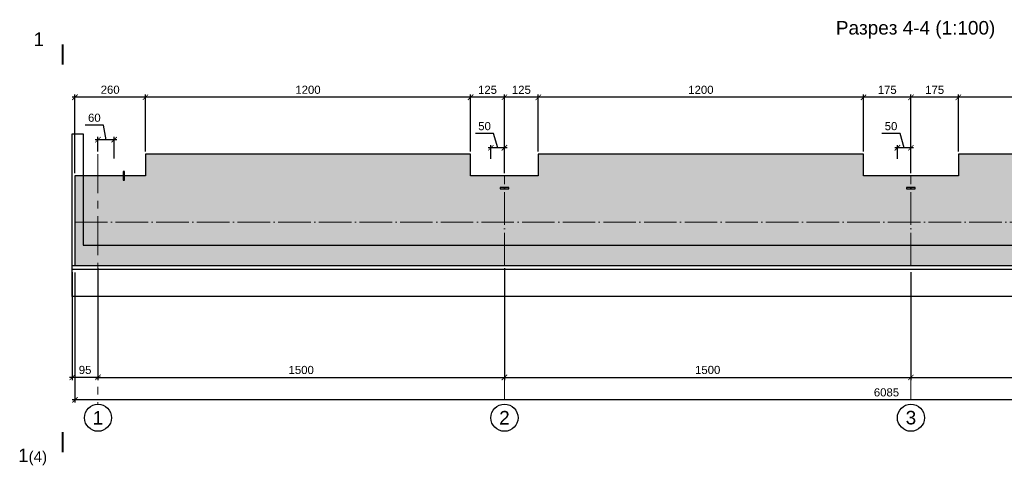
# Model space of a CAD drawing. Header units: millimetres. Extents: x 455957 to 840819, y 462720 to 618741.
# Tile 4 of 17: x 463023 to 499358, y 498613 to 514931. Entities that reach past the tile are written whole.
import ezdxf

# ---------------------------------------------------------------- set-up
doc = ezdxf.new("R2010")
doc.units = ezdxf.units.MM
doc.linetypes.add('ACAD_ISO04W100', pattern=[30, 24, -3, 0, -3])
doc.linetypes.add('осевая', pattern=[50.8, 31.75, -6.35, 6.35, -6.35])
for name, color, linetype, lineweight in [('Бетон', 7, 'Continuous', 50), ('ГТО-2_Размеры', 7, 'Continuous', 15), ('Отдел_Заглавные надписи', 7, 'Continuous', 30), ('Отдел_Разрезы. Сечения. Узлы', 7, 'Continuous', 15)]:
    doc.layers.add(name, color=color, linetype=linetype, lineweight=lineweight)
doc.layers.add('Оси', color=1, linetype='осевая')
doc.layers.add('Штриховка', color=7, linetype='Continuous')
doc.styles.add('arial', font='arial.ttf')
doc.styles.add('аrial', font='arial.ttf')
doc.styles.add('ариал 0.9', font='arial.ttf', dxfattribs={"width": 0.9})
doc.styles.add('Рогун1', font='arial.ttf')
doc.dimstyles.new('100 мм', dxfattribs={"dimscale": 100, "dimtxt": 3.5, "dimasz": 2, "dimexe": 1, "dimexo": 1, "dimgap": 1.2, "dimtad": 1, "dimdec": 0, "dimlfac": 0.1, "dimrnd": 0.0001, "dimtxsty": 'Рогун1', "dimblk": 'ARCHTICK', "dimcen": 2.5, "dimdle": 1, "dimaunit": 1, "dimadec": 1, "dimazin": 0, "dimtfac": 1, "dimtdec": 0, "dimtmove": 1, "dimatfit": 3, "dimldrblk": 'ARCHTICK', "dimfxl": 1, "dimtfill": 1, "dimarcsym": 0})

# ---------------------------------------------------------------- blocks, each defined once
blk = doc.blocks.new('_ArchTick')
at = {"color": 0, "linetype": 'ByBlock', "const_width": 0.15}
blk.add_lwpolyline([(-0.5, -0.5), (0.5, 0.5)], dxfattribs=at)
blk = doc.blocks.new('*D5')
at = {"layer": 'Defpoints', "color": 0, "transparency": 16777216}
for p in [(465912, 505871), (480912, 505871), (480912, 501743)]:
    blk.add_point(p, dxfattribs=at)
at = {"layer": 'ГТО-2_Размеры', "color": 0, "lineweight": -2, "transparency": 16777216}
for p, q in [((465912, 505771), (465912, 501643)), ((480912, 505771), (480912, 501643)), ((465812, 501743), (481012, 501743))]:
    blk.add_line(p, q, dxfattribs=at)
at = {"layer": 'ГТО-2_Размеры', "color": 0, "lineweight": -2, "transparency": 16777216, "xscale": 200, "yscale": 200, "zscale": 200, "rotation": 180}
blk.add_blockref('_ArchTick', (465912, 501743), dxfattribs=at)
at = {"layer": 'ГТО-2_Размеры', "color": 0, "lineweight": -2, "transparency": 16777216, "xscale": 200, "yscale": 200, "zscale": 200}
blk.add_blockref('_ArchTick', (480912, 501743), dxfattribs=at)
at = {"layer": 'ГТО-2_Размеры', "color": 0, "transparency": 16777216, "insert": (473412, 502016), "char_height": 300, "attachment_point": 5, "style": 'Рогун1'}
blk.add_mtext('1500', dxfattribs=at)
blk = doc.blocks.new('*D6')
at = {"layer": 'Defpoints', "color": 0, "transparency": 16777216}
for p in [(480912, 505721), (495912, 502915), (495912, 501743)]:
    blk.add_point(p, dxfattribs=at)
at = {"layer": 'ГТО-2_Размеры', "color": 0, "lineweight": -2, "transparency": 16777216}
for p, q in [((480912, 505621), (480912, 501643)), ((495912, 502815), (495912, 501643)), ((480812, 501743), (496012, 501743))]:
    blk.add_line(p, q, dxfattribs=at)
at = {"layer": 'ГТО-2_Размеры', "color": 0, "lineweight": -2, "transparency": 16777216, "xscale": 200, "yscale": 200, "zscale": 200, "rotation": 180}
blk.add_blockref('_ArchTick', (480912, 501743), dxfattribs=at)
at = {"layer": 'ГТО-2_Размеры', "color": 0, "lineweight": -2, "transparency": 16777216, "xscale": 200, "yscale": 200, "zscale": 200}
blk.add_blockref('_ArchTick', (495912, 501743), dxfattribs=at)
at = {"layer": 'ГТО-2_Размеры', "color": 0, "transparency": 16777216, "insert": (488412, 502016), "char_height": 300, "attachment_point": 5, "style": 'Рогун1'}
blk.add_mtext('1500', dxfattribs=at)
blk = doc.blocks.new('*D3')
at = {"layer": 'Defpoints', "color": 0, "transparency": 16777216}
for p in [(495912, 505721), (510912, 505721), (510912, 501743)]:
    blk.add_point(p, dxfattribs=at)
at = {"layer": 'ГТО-2_Размеры', "color": 0, "lineweight": -2, "transparency": 16777216}
for p, q in [((495912, 505621), (495912, 501643)), ((510912, 505621), (510912, 501643)), ((495812, 501743), (511012, 501743))]:
    blk.add_line(p, q, dxfattribs=at)
at = {"layer": 'ГТО-2_Размеры', "color": 0, "lineweight": -2, "transparency": 16777216, "xscale": 200, "yscale": 200, "zscale": 200, "rotation": 180}
blk.add_blockref('_ArchTick', (495912, 501743), dxfattribs=at)
at = {"layer": 'ГТО-2_Размеры', "color": 0, "lineweight": -2, "transparency": 16777216, "xscale": 200, "yscale": 200, "zscale": 200}
blk.add_blockref('_ArchTick', (510912, 501743), dxfattribs=at)
at = {"layer": 'ГТО-2_Размеры', "color": 0, "transparency": 16777216, "insert": (503412, 502016), "char_height": 300, "attachment_point": 5, "style": 'Рогун1'}
blk.add_mtext('1500', dxfattribs=at)
blk = doc.blocks.new('*D4')
at = {"layer": 'Defpoints', "color": 0, "transparency": 16777216}
for p in [(465062, 505716), (525912, 504621), (465062, 500916)]:
    blk.add_point(p, dxfattribs=at)
at = {"layer": 'ГТО-2_Размеры', "color": 0, "lineweight": -2, "transparency": 16777216}
for p, q in [((465062, 505616), (465062, 500816)), ((525912, 504521), (525912, 500816)), ((526012, 500916), (464962, 500916))]:
    blk.add_line(p, q, dxfattribs=at)
at = {"layer": 'ГТО-2_Размеры', "color": 0, "lineweight": -2, "transparency": 16777216, "xscale": 200, "yscale": 200, "zscale": 200, "rotation": 180}
blk.add_blockref('_ArchTick', (465062, 500916), dxfattribs=at)
at = {"layer": 'ГТО-2_Размеры', "color": 0, "lineweight": -2, "transparency": 16777216, "xscale": 200, "yscale": 200, "zscale": 200}
blk.add_blockref('_ArchTick', (525912, 500916), dxfattribs=at)
at = {"layer": 'ГТО-2_Размеры', "color": 0, "transparency": 16777216, "insert": (495009, 501189), "char_height": 300, "attachment_point": 5, "style": 'Рогун1'}
blk.add_mtext('6085', dxfattribs=at)
blk = doc.blocks.new('*D10')
at = {"layer": 'Defpoints', "color": 0, "transparency": 16777216}
for p in [(497662, 512069), (497662, 509971), (509662, 509971)]:
    blk.add_point(p, dxfattribs=at)
at = {"layer": 'ГТО-2_Размеры', "color": 0, "lineweight": -2, "transparency": 16777216}
for p, q in [((509762, 512069), (497562, 512069)), ((497662, 510071), (497662, 512169)), ((509662, 510071), (509662, 512169))]:
    blk.add_line(p, q, dxfattribs=at)
at = {"layer": 'ГТО-2_Размеры', "color": 0, "lineweight": -2, "transparency": 16777216, "xscale": 200, "yscale": 200, "zscale": 200, "rotation": 180}
blk.add_blockref('_ArchTick', (497662, 512069), dxfattribs=at)
at = {"layer": 'ГТО-2_Размеры', "color": 0, "lineweight": -2, "transparency": 16777216, "xscale": 200, "yscale": 200, "zscale": 200}
blk.add_blockref('_ArchTick', (509662, 512069), dxfattribs=at)
at = {"layer": 'ГТО-2_Размеры', "color": 0, "transparency": 16777216, "insert": (503662, 512343), "char_height": 300, "attachment_point": 5, "style": 'Рогун1'}
blk.add_mtext('1200', dxfattribs=at)
blk = doc.blocks.new('*D11')
at = {"layer": 'Defpoints', "color": 0, "transparency": 16777216}
for p in [(494162, 512069), (494162, 509971), (495912, 509171)]:
    blk.add_point(p, dxfattribs=at)
at = {"layer": 'ГТО-2_Размеры', "color": 0, "lineweight": -2, "transparency": 16777216}
for p, q in [((496012, 512069), (494062, 512069)), ((494162, 510071), (494162, 512169)), ((495912, 509271), (495912, 512169))]:
    blk.add_line(p, q, dxfattribs=at)
at = {"layer": 'ГТО-2_Размеры', "color": 0, "lineweight": -2, "transparency": 16777216, "xscale": 200, "yscale": 200, "zscale": 200, "rotation": 180}
blk.add_blockref('_ArchTick', (494162, 512069), dxfattribs=at)
at = {"layer": 'ГТО-2_Размеры', "color": 0, "lineweight": -2, "transparency": 16777216, "xscale": 200, "yscale": 200, "zscale": 200}
blk.add_blockref('_ArchTick', (495912, 512069), dxfattribs=at)
at = {"layer": 'ГТО-2_Размеры', "color": 0, "transparency": 16777216, "insert": (495037, 512343), "char_height": 300, "attachment_point": 5, "style": 'Рогун1'}
blk.add_mtext('175', dxfattribs=at)
blk = doc.blocks.new('*D12')
at = {"layer": 'Defpoints', "color": 0, "transparency": 16777216}
for p in [(482162, 512071), (482162, 509971), (494162, 509971)]:
    blk.add_point(p, dxfattribs=at)
at = {"layer": 'ГТО-2_Размеры', "color": 0, "lineweight": -2, "transparency": 16777216}
for p, q in [((494262, 512071), (482062, 512071)), ((482162, 510071), (482162, 512171)), ((494162, 510071), (494162, 512171))]:
    blk.add_line(p, q, dxfattribs=at)
at = {"layer": 'ГТО-2_Размеры', "color": 0, "lineweight": -2, "transparency": 16777216, "xscale": 200, "yscale": 200, "zscale": 200, "rotation": 180}
blk.add_blockref('_ArchTick', (482162, 512071), dxfattribs=at)
at = {"layer": 'ГТО-2_Размеры', "color": 0, "lineweight": -2, "transparency": 16777216, "xscale": 200, "yscale": 200, "zscale": 200}
blk.add_blockref('_ArchTick', (494162, 512071), dxfattribs=at)
at = {"layer": 'ГТО-2_Размеры', "color": 0, "transparency": 16777216, "insert": (488162, 512344), "char_height": 300, "attachment_point": 5, "style": 'Рогун1'}
blk.add_mtext('1200', dxfattribs=at)
blk = doc.blocks.new('*D13')
at = {"layer": 'Defpoints', "color": 0, "transparency": 16777216}
for p in [(479662, 512072), (479662, 509971), (480912, 509171)]:
    blk.add_point(p, dxfattribs=at)
at = {"layer": 'ГТО-2_Размеры', "color": 0, "lineweight": -2, "transparency": 16777216}
for p, q in [((481012, 512072), (479562, 512072)), ((479662, 510071), (479662, 512172)), ((480912, 509271), (480912, 512172))]:
    blk.add_line(p, q, dxfattribs=at)
at = {"layer": 'ГТО-2_Размеры', "color": 0, "lineweight": -2, "transparency": 16777216, "xscale": 200, "yscale": 200, "zscale": 200, "rotation": 180}
blk.add_blockref('_ArchTick', (479662, 512072), dxfattribs=at)
at = {"layer": 'ГТО-2_Размеры', "color": 0, "lineweight": -2, "transparency": 16777216, "xscale": 200, "yscale": 200, "zscale": 200}
blk.add_blockref('_ArchTick', (480912, 512072), dxfattribs=at)
at = {"layer": 'ГТО-2_Размеры', "color": 0, "transparency": 16777216, "insert": (480287, 512345), "char_height": 300, "attachment_point": 5, "style": 'Рогун1'}
blk.add_mtext('125', dxfattribs=at)
blk = doc.blocks.new('*D14')
at = {"layer": 'Defpoints', "color": 0, "transparency": 16777216}
for p in [(467662, 512073), (467662, 509971), (479662, 509971)]:
    blk.add_point(p, dxfattribs=at)
at = {"layer": 'ГТО-2_Размеры', "color": 0, "lineweight": -2, "transparency": 16777216}
for p, q in [((479762, 512073), (467562, 512073)), ((467662, 510071), (467662, 512173)), ((479662, 510071), (479662, 512173))]:
    blk.add_line(p, q, dxfattribs=at)
at = {"layer": 'ГТО-2_Размеры', "color": 0, "lineweight": -2, "transparency": 16777216, "xscale": 200, "yscale": 200, "zscale": 200, "rotation": 180}
blk.add_blockref('_ArchTick', (467662, 512073), dxfattribs=at)
at = {"layer": 'ГТО-2_Размеры', "color": 0, "lineweight": -2, "transparency": 16777216, "xscale": 200, "yscale": 200, "zscale": 200}
blk.add_blockref('_ArchTick', (479662, 512073), dxfattribs=at)
at = {"layer": 'ГТО-2_Размеры', "color": 0, "transparency": 16777216, "insert": (473662, 512346), "char_height": 300, "attachment_point": 5, "style": 'Рогун1'}
blk.add_mtext('1200', dxfattribs=at)
blk = doc.blocks.new('*D15')
at = {"layer": 'Defpoints', "color": 0, "transparency": 16777216}
for p in [(465062, 512074), (467662, 509971), (465062, 509171)]:
    blk.add_point(p, dxfattribs=at)
at = {"layer": 'ГТО-2_Размеры', "color": 0, "lineweight": -2, "transparency": 16777216}
for p, q in [((467762, 512074), (464962, 512074)), ((465062, 509271), (465062, 512174)), ((467662, 510071), (467662, 512174))]:
    blk.add_line(p, q, dxfattribs=at)
at = {"layer": 'ГТО-2_Размеры', "color": 0, "lineweight": -2, "transparency": 16777216, "xscale": 200, "yscale": 200, "zscale": 200, "rotation": 180}
blk.add_blockref('_ArchTick', (465062, 512074), dxfattribs=at)
at = {"layer": 'ГТО-2_Размеры', "color": 0, "lineweight": -2, "transparency": 16777216, "xscale": 200, "yscale": 200, "zscale": 200}
blk.add_blockref('_ArchTick', (467662, 512074), dxfattribs=at)
at = {"layer": 'ГТО-2_Размеры', "color": 0, "transparency": 16777216, "insert": (466362, 512348), "char_height": 300, "attachment_point": 5, "style": 'Рогун1'}
blk.add_mtext('260', dxfattribs=at)
blk = doc.blocks.new('*D16')
at = {"layer": 'Defpoints', "color": 0, "transparency": 16777216}
for p in [(464962, 505721), (465912, 505716), (464962, 501743)]:
    blk.add_point(p, dxfattribs=at)
at = {"layer": 'ГТО-2_Размеры', "color": 0, "lineweight": -2, "transparency": 16777216}
for p, q in [((464962, 505621), (464962, 501643)), ((465912, 505616), (465912, 501643)), ((466012, 501743), (464862, 501743))]:
    blk.add_line(p, q, dxfattribs=at)
at = {"layer": 'ГТО-2_Размеры', "color": 0, "lineweight": -2, "transparency": 16777216, "xscale": 200, "yscale": 200, "zscale": 200, "rotation": 180}
blk.add_blockref('_ArchTick', (464962, 501743), dxfattribs=at)
at = {"layer": 'ГТО-2_Размеры', "color": 0, "lineweight": -2, "transparency": 16777216, "xscale": 200, "yscale": 200, "zscale": 200}
blk.add_blockref('_ArchTick', (465912, 501743), dxfattribs=at)
at = {"layer": 'ГТО-2_Размеры', "color": 0, "transparency": 16777216, "insert": (465437, 502016), "char_height": 300, "attachment_point": 5, "style": 'Рогун1'}
blk.add_mtext('95', dxfattribs=at)
blk = doc.blocks.new('*D22')
at = {"layer": 'Defpoints', "color": 0, "transparency": 16777216}
for p in [(480912, 512071), (480912, 509971), (482162, 509971)]:
    blk.add_point(p, dxfattribs=at)
at = {"layer": 'ГТО-2_Размеры', "color": 0, "lineweight": -2, "transparency": 16777216}
for p, q in [((482262, 512071), (480812, 512071)), ((480912, 510071), (480912, 512171)), ((482162, 510071), (482162, 512171))]:
    blk.add_line(p, q, dxfattribs=at)
at = {"layer": 'ГТО-2_Размеры', "color": 0, "lineweight": -2, "transparency": 16777216, "xscale": 200, "yscale": 200, "zscale": 200, "rotation": 180}
blk.add_blockref('_ArchTick', (480912, 512071), dxfattribs=at)
at = {"layer": 'ГТО-2_Размеры', "color": 0, "lineweight": -2, "transparency": 16777216, "xscale": 200, "yscale": 200, "zscale": 200}
blk.add_blockref('_ArchTick', (482162, 512071), dxfattribs=at)
at = {"layer": 'ГТО-2_Размеры', "color": 0, "transparency": 16777216, "insert": (481537, 512344), "char_height": 300, "attachment_point": 5, "style": 'Рогун1'}
blk.add_mtext('125', dxfattribs=at)
blk = doc.blocks.new('*D23')
at = {"layer": 'Defpoints', "color": 0, "transparency": 16777216}
for p in [(495912, 512069), (495912, 509971), (497662, 509971)]:
    blk.add_point(p, dxfattribs=at)
at = {"layer": 'ГТО-2_Размеры', "color": 0, "lineweight": -2, "transparency": 16777216}
for p, q in [((497762, 512069), (495812, 512069)), ((495912, 510071), (495912, 512169)), ((497662, 510071), (497662, 512169))]:
    blk.add_line(p, q, dxfattribs=at)
at = {"layer": 'ГТО-2_Размеры', "color": 0, "lineweight": -2, "transparency": 16777216, "xscale": 200, "yscale": 200, "zscale": 200, "rotation": 180}
blk.add_blockref('_ArchTick', (495912, 512069), dxfattribs=at)
at = {"layer": 'ГТО-2_Размеры', "color": 0, "lineweight": -2, "transparency": 16777216, "xscale": 200, "yscale": 200, "zscale": 200}
blk.add_blockref('_ArchTick', (497662, 512069), dxfattribs=at)
at = {"layer": 'ГТО-2_Размеры', "color": 0, "transparency": 16777216, "insert": (496787, 512343), "char_height": 300, "attachment_point": 5, "style": 'Рогун1'}
blk.add_mtext('175', dxfattribs=at)
blk = doc.blocks.new('*D39')
at = {"layer": 'Defpoints', "color": 0, "transparency": 16777216}
for p in [(465912, 510508), (465912, 509968), (466512, 509711)]:
    blk.add_point(p, dxfattribs=at)
at = {"layer": 'ГТО-2_Размеры', "color": 0, "lineweight": -2, "transparency": 16777216}
for p, q in [((466113, 511042), (465442, 511042)), ((466212, 510508), (466113, 511042)), ((466612, 510508), (465812, 510508)), ((465912, 510068), (465912, 510608)), ((466512, 509811), (466512, 510608))]:
    blk.add_line(p, q, dxfattribs=at)
at = {"layer": 'ГТО-2_Размеры', "color": 0, "lineweight": -2, "transparency": 16777216, "xscale": 200, "yscale": 200, "zscale": 200, "rotation": 180}
blk.add_blockref('_ArchTick', (465912, 510508), dxfattribs=at)
at = {"layer": 'ГТО-2_Размеры', "color": 0, "lineweight": -2, "transparency": 16777216, "xscale": 200, "yscale": 200, "zscale": 200}
blk.add_blockref('_ArchTick', (466512, 510508), dxfattribs=at)
at = {"layer": 'ГТО-2_Размеры', "color": 0, "transparency": 16777216, "insert": (465778, 511315), "char_height": 300, "attachment_point": 5, "style": 'Рогун1'}
blk.add_mtext('60', dxfattribs=at)
blk = doc.blocks.new('*D40')
at = {"layer": 'Defpoints', "color": 0, "transparency": 16777216}
for p in [(480412, 510211), (480412, 509707), (480912, 509711)]:
    blk.add_point(p, dxfattribs=at)
at = {"layer": 'ГТО-2_Размеры', "color": 0, "lineweight": -2, "transparency": 16777216}
for p, q in [((480513, 510732), (479844, 510732)), ((480662, 510211), (480513, 510732)), ((481012, 510211), (480312, 510211)), ((480412, 509807), (480412, 510311)), ((480912, 509811), (480912, 510311))]:
    blk.add_line(p, q, dxfattribs=at)
at = {"layer": 'ГТО-2_Размеры', "color": 0, "lineweight": -2, "transparency": 16777216, "xscale": 200, "yscale": 200, "zscale": 200, "rotation": 180}
blk.add_blockref('_ArchTick', (480412, 510211), dxfattribs=at)
at = {"layer": 'ГТО-2_Размеры', "color": 0, "lineweight": -2, "transparency": 16777216, "xscale": 200, "yscale": 200, "zscale": 200}
blk.add_blockref('_ArchTick', (480912, 510211), dxfattribs=at)
at = {"layer": 'ГТО-2_Размеры', "color": 0, "transparency": 16777216, "insert": (480178, 511005), "char_height": 300, "attachment_point": 5, "style": 'Рогун1'}
blk.add_mtext('50', dxfattribs=at)
blk = doc.blocks.new('*D104')
at = {"layer": 'Defpoints', "color": 0, "transparency": 16777216}
for p in [(495412, 510211), (495412, 509707), (495912, 509711)]:
    blk.add_point(p, dxfattribs=at)
at = {"layer": 'ГТО-2_Размеры', "color": 0, "lineweight": -2, "transparency": 16777216}
for p, q in [((495513, 510732), (494844, 510732)), ((495662, 510211), (495513, 510732)), ((496012, 510211), (495312, 510211)), ((495412, 509807), (495412, 510311)), ((495912, 509811), (495912, 510311))]:
    blk.add_line(p, q, dxfattribs=at)
at = {"layer": 'ГТО-2_Размеры', "color": 0, "lineweight": -2, "transparency": 16777216, "xscale": 200, "yscale": 200, "zscale": 200, "rotation": 180}
blk.add_blockref('_ArchTick', (495412, 510211), dxfattribs=at)
at = {"layer": 'ГТО-2_Размеры', "color": 0, "lineweight": -2, "transparency": 16777216, "xscale": 200, "yscale": 200, "zscale": 200}
blk.add_blockref('_ArchTick', (495912, 510211), dxfattribs=at)
at = {"layer": 'ГТО-2_Размеры', "color": 0, "transparency": 16777216, "insert": (495178, 511005), "char_height": 300, "attachment_point": 5, "style": 'Рогун1'}
blk.add_mtext('50', dxfattribs=at)

msp = doc.modelspace()

# ---------------------------------------------------------------- hatches: boundary and pattern name
at = {"layer": 'Штриховка', "lineweight": 13}
h = msp.add_hatch(dxfattribs=at)
h.set_pattern_fill('AR-CONC', color=256, scale=10)
h.set_pattern_definition([(50, (118187.9, -7956.8), (1821.8467, -159.391), [190.5, -2095.5]), (355, (118187.9, -7956.8), (-352.434, 1910.5685), [152.4, -1676.406]), (100.45144, (118339.7, -7970), (1469.4125, 1751.1775), [161.9, -1780.9024]), (46.1842, (118187.9, -7448.8), (2710.7904, -420.423), [285.75, -3143.25]), (96.63556, (118413.8, -7483.8), (2374.041, 2474.261), [242.85, -2671.356]), (351.18415, (118188, -7448.8), (2374.041, 2474.261), [228.6, -2514.597]), (21, (118441.9, -7575.8), (1516.144, -1022.652), [190.5, -2095.5]), (326, (118441.9, -7575.8), (618.0203, 1841.8797), [152.4, -1676.4]), (71.45144, (118568.2, -7661), (2134.164, 819.2277), [161.9, -1780.8994]), (37.5, (118187.9, -7956.8), (30.88603, 845.5504), [0, -1656.08, 0, -1701.8, 0, -1682.75]), (7.5, (118187.9, -7956.8), (668.1966, 1001.8057), [0, -970.28, 0, -1617.98, 0, -641.35]), (327.5, (117621.46, -7956.8), (1355.90595, -57.28744), [0, -635, 0, -1981.2, 0, -2628.9]), (317.5, (117367.5, -7956.8), (1481.2918, 254.265), [0, -825.5, 0, -1315.72, 0, -1866.9])])
h.paths.add_polyline_path([(467661.9873703, 509171.3392228), (465061.9873703, 509171.3392228), (465061.9873703, 505871.3392228), (524911.9873703, 505871.3392228), (525611.9873703, 505871.340078), (525611.9873703, 509171.340078), (524161.9873705, 509171.3392228), (524161.9873705, 509971.3392228), (512161.9873704, 509971.3392228), (512161.9873704, 509171.3392228), (509661.9873704, 509171.3392228), (509661.9873704, 509971.3392228), (497661.9873701, 509971.3392228), (497661.9873701, 509171.3392228), (494161.9873705, 509171.3392228), (494161.9873705, 509971.3392228), (482161.9873704, 509971.3392228), (482161.9873704, 509171.3392228), (479661.9873704, 509171.3392228), (479661.9873704, 509971.3392228), (467661.9873703, 509971.3392228)])

# ---------------------------------------------------------------- linework, layer by layer
at = {"color": 6, "lineweight": 25}
for points in [[(466888.1064972, 509011.3394778), (466888.1064972, 509331.3394778), (466835.8682434, 509331.3394778), (466835.8682434, 509011.3394778)], [(481071.9872528, 508747.4515499), (480751.9873479, 508747.4516499), (480751.9873479, 508695.2133961), (481071.9872528, 508695.2132961)], [(496071.9874752, 508747.451756), (495751.9874752, 508747.451756), (495751.9874752, 508695.2135022), (496071.9874752, 508695.2135022)]]:
    msp.add_lwpolyline(points, close=True, dxfattribs=at)
at = {"color": 4, "linetype": 'ACAD_ISO04W100', "lineweight": 15, "ltscale": 50}
for points in [[(480911.9873703, 505871.3396702), (480911.9873704, 509171.3392228)], [(495911.9873703, 505871.3396702), (495911.9873704, 509171.3392228)], [(465061.9873703, 507471.3392228), (525661.9873703, 507471.3392228)]]:
    msp.add_lwpolyline(points, dxfattribs=at)
at = {"color": 3, "lineweight": 25}
msp.add_lwpolyline([(526352.9525671, 505872.6945339), (527661.9873701, 505872.6945339), (527697.2222727, 505721.2532156), (527197.3975667, 505471.3408627), (524626.5771739, 505471.3408627), (524126.752468, 505721.2532156), (464961.9873703, 505721.2532156), (464961.9873703, 505871.3392228), (465061.9873703, 505871.3392228)], dxfattribs=at)
for centre in [(465911.9873703, 500255.559852), (480911.9873703, 500255.559852), (495911.9873703, 500255.559852)]:
    msp.add_circle(centre, 500)
at = {"layer": 'Бетон', "color": 1, "lineweight": 25, "ltscale": 10}
msp.add_lwpolyline([(526161.9873703, 506621.3392228), (527913.288837, 506621.3392228), (527913.288837, 504721.3392228), (464961.9873703, 504721.3392228), (464961.9873703, 510721.3392228), (465361.9873703, 510721.3392228), (465361.9873703, 506621.3392228), (525661.9873703, 506621.3392228)], dxfattribs=at)
at = {"layer": 'Бетон', "color": 2, "lineweight": 25, "ltscale": 10}
msp.add_lwpolyline([(525661.9873703, 505871.3409332), (525661.9873703, 509171.3392228), (524161.9873705, 509171.3392228), (524161.9873705, 509971.3392228), (512161.9873704, 509971.3392228), (512161.9873704, 509171.3392228), (509661.9873704, 509171.3392228), (509661.9873704, 509971.3392228), (497661.9873701, 509971.3392228), (497661.9873701, 509171.3392228), (494161.9873705, 509171.3392228), (494161.9873705, 509971.3392228), (482161.9873704, 509971.3392228), (482161.9873704, 509171.3392228), (479661.9873704, 509171.3392228), (479661.9873704, 509971.3392228), (467661.9873703, 509971.3392228), (467661.9873703, 509171.3392228), (465061.9873703, 509171.3392228), (465061.9873703, 505871.3392228)], close=True, dxfattribs=at)
at = {"layer": 'Оси', "linetype": 'осевая', "lineweight": 15, "ltscale": 45}
for points in [[(465911.9873703, 509968.0646544), (465911.9873703, 500755.559852)], [(480911.9873703, 504621.3392228), (480911.9873703, 500755.559852)], [(495911.9873703, 504621.3392228), (495911.9873703, 500755.559852)]]:
    msp.add_lwpolyline(points, dxfattribs=at)
at = {"layer": 'Отдел_Разрезы. Сечения. Узлы'}
for points in [[(464608.2776962, 513272.5552496, 75, 75, 0), (464608.3206571, 514022.5552485, 75, 75, 0), (464608.3063368, 513772.5552489, 0, 100, 0), (464108.3063376, 513772.5838895, 0, 0, 0), (463358.3063388, 513772.6268505, 0, 0, 0)], [(464608.669782, 499725.672035, 75, 75, 0), (464608.1246143, 498975.6722332, 75, 75, 0), (464608.3063369, 499225.6721672, 0, 100, 0), (464108.3064689, 499226.0356123, 0, 0, 0), (463358.306667, 499226.5807799, 0, 0, 0)]]:
    msp.add_lwpolyline(points, format="xyseb", dxfattribs=at)

# ---------------------------------------------------------------- texts
at = {"insert": (462963.0783667, 499119.6674735), "char_height": 2.5, "attachment_point": 1, "style": 'аrial'}
msp.add_mtext_dynamic_manual_height_columns('{\\H200x;1\\H0.8x;(4)}', width=3148.469281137, gutter_width=12.5, heights=[0], dxfattribs=at)
at = {"layer": 'Отдел_Заглавные надписи', "char_height": 500, "attachment_point": 5, "style": 'arial'}
for s, insert, width in [('Разрез 4-4 (1:100)', (496083.7157248, 514558.1347307), 6821.467300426), ('1', (465911.9873703, 500255.559852), 487.007697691), ('2', (480911.9873703, 500255.559852), 487.007697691), ('3', (495911.9873703, 500255.559852), 487.007697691)]:
    msp.add_mtext(s, dxfattribs=dict(at, insert=insert, width=width))
at = {"layer": 'Отдел_Разрезы. Сечения. Узлы', "style": 'ариал 0.9'}
msp.add_text('1', height=500, rotation=360, dxfattribs=at).set_placement((463530.8685574, 513960.1138169, 1507.2841379))

# ---------------------------------------------------------------- dimensions: what is measured, and where the dimension line sits
at = {"layer": 'ГТО-2_Размеры'}
for base, p1, p2, picture, middle in [((465061.9873703, 512074.4001396), (467661.9873703, 509971.3392228), (465061.9873703, 509171.3392228), '*D15', (466361.9873703, 512347.5720359)), ((467661.9873703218, 512073.1501396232), (479661.9873704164, 509971.3392228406), (467661.9873703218, 509971.3392228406), '*D14', (473661.9873703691, 512346.3220359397)), ((479661.9873704, 512071.9001396), (480911.9873704, 509171.3392228), (479661.9873704, 509971.3392228), '*D13', (480286.9873704, 512345.0720359)), ((480911.9873704, 512070.6501396), (482161.9873704, 509971.3392228), (480911.9873704, 509971.3392228), '*D22', (481536.9873704, 512343.8220359)), ((482161.9873704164, 512070.6501396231), (494161.9873705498, 509971.3392228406), (482161.9873704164, 509971.3392228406), '*D12', (488161.9873704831, 512343.8220359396)), ((494161.9873705, 512069.4001396), (495911.9873703, 509171.3392228), (494161.9873705, 509971.3392228), '*D11', (495036.9873704, 512342.5720359)), ((495911.9873703, 512069.4001396), (497661.9873701, 509971.3392228), (495911.9873703, 509971.3392228), '*D23', (496786.9873702, 512342.5720359)), ((497661.9873700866, 512069.4001396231), (509661.9873704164, 509971.3392228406), (497661.9873700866, 509971.3392228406), '*D10', (503661.9873702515, 512342.5720359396)), ((480911.9873703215, 501742.8757335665), (465911.9873703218, 505871.3392228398), (480911.9873703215, 505871.3392228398), '*D5', (473411.9873703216, 502016.047629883)), ((495911.9873703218, 501742.8757335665), (480911.9873703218, 505721.2532156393), (495911.9873703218, 502915.4053554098), '*D6', (488411.9873703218, 502016.047629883)), ((510911.9873703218, 501742.8757335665), (495911.9873703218, 505721.2532156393), (510911.9873703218, 505721.2532156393), '*D3', (503411.9873703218, 502016.047629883))]:
    dim = msp.add_linear_dim(base=base, p1=p1, p2=p2, dimstyle='100 мм', override={"dimtxt": 3, "dimdec": 6, "dimtfill": 0}, dxfattribs=at)
    dim.commit()
    dim.dimension.update_dxf_attribs({"geometry": picture, "text_midpoint": middle})
for base, p1, p2, picture, middle in [((465911.9873703, 510507.7338216), (466511.9873703, 509711.1156049), (465911.9873703, 509968.0646544), '*D39', (465992.767123, 511041.5789357)), ((480411.9873704, 510210.6594306), (480911.9873704, 509711.1156049), (480411.9873704, 509707.1885378), '*D40', (480392.7671231, 510731.8556298)), ((495411.9873704, 510210.6594302), (495911.9873704, 509711.1156044), (495411.9873704, 509707.1885373), '*D104', (495392.7671231, 510731.8556294)), ((464961.9873703, 501742.8757336), (465911.9873703, 505715.9608967), (464961.9873703, 505721.2532156), '*D16', (465436.9873703, 501742.8757336)), ((465061.9873703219, 500915.7399450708), (525911.9873703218, 504621.3392228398), (465061.9873703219, 505715.9517754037), '*D4', (495008.5018044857, 500915.7399450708))]:
    dim = msp.add_linear_dim(base=base, p1=p1, p2=p2, dimstyle='100 мм', override={"dimtxt": 3, "dimdec": 6, "dimtfill": 0}, dxfattribs=at)
    dim.commit()
    dim.dimension.update_dxf_attribs({"geometry": picture, "text_midpoint": middle, "dimtype": 160})

doc.saveas('drawing.dxf')
